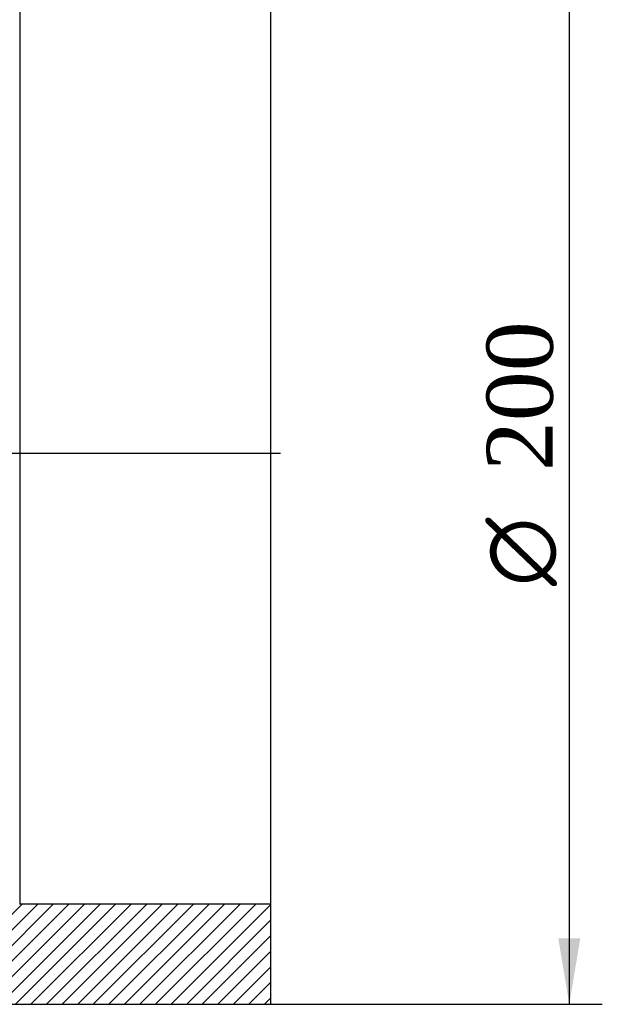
# Model space of a CAD drawing. Header units: millimetres. Extents: x 0 to 1188, y 0 to 840.
# Tile 2 of 7: x 378 to 484, y 428 to 607. Entities that reach past the tile are written whole.
import ezdxf
from ezdxf.enums import TextEntityAlignment as Align
from ezdxf.lldxf.tags import DXFTag

# ---------------------------------------------------------------- set-up
doc = ezdxf.new("R2010")
doc.units = ezdxf.units.MM
doc.header["$LTSCALE"] = 4
for name, color, linetype in [('CAP200C', 7, 'Continuous'), ('Default', 7, 'Continuous'), ('DV4_Default', 7, 'Continuous')]:
    doc.layers.add(name, color=color, linetype=linetype)
doc.styles.add('SEACAD_Solid_Edge_ANSI1_Symbols', font='semeca1.ttf')
doc.styles.add('SEACAD_Times_New_Roman', font='times.ttf')
tags = doc.linetypes.add('CENTER2', pattern=[28.575000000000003, 19.05, -3.175, 3.175, -3.175]).pattern_tags.tags
tags[10:11] = [DXFTag(74, 4), DXFTag(75, 0), DXFTag(340, '0'), DXFTag(46, 0.0), DXFTag(50, 0.0), DXFTag(44, 0.0), DXFTag(45, 0.0)]
tags[8:9] = [DXFTag(74, 4), DXFTag(75, 0), DXFTag(340, '0'), DXFTag(46, 0.0), DXFTag(50, 0.0), DXFTag(44, 0.0), DXFTag(45, 0.0)]
tags[6:7] = [DXFTag(74, 4), DXFTag(75, 0), DXFTag(340, '0'), DXFTag(46, 0.0), DXFTag(50, 0.0), DXFTag(44, 0.0), DXFTag(45, 0.0)]
tags[4:5] = [DXFTag(74, 4), DXFTag(75, 0), DXFTag(340, '0'), DXFTag(46, 0.0), DXFTag(50, 0.0), DXFTag(44, 0.0), DXFTag(45, 0.0)]
doc.dimstyles.new('ANSImm', dxfattribs={"dimtxt": 12, "dimasz": 12, "dimexe": 6, "dimexo": 0, "dimgap": 3, "dimtad": 1, "dimdsep": 46, "dimtxsty": 'SEACAD_Times_New_Roman', "dimblk1": '_SE_FILLED', "dimblk2": '_SE_FILLED', "dimsah": 1, "dimcen": 6, "dimazin": 0, "dimtfac": 0.85, "dimtdec": 3, "dimtofl": 0, "dimtmove": 0, "dimatfit": 3, "dimfxl": 1, "dimarcsym": 0})

# ---------------------------------------------------------------- blocks, each defined once
blk = doc.blocks.new('SE6')
at = {"layer": 'CAP200C', "linetype": 'Continuous'}
h = blk.add_hatch(dxfattribs=at)
h.set_pattern_fill('LINE', scale=0.6299212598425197, angle=45, style=0)
h.set_pattern_definition([(45, (0, 0), (-1.414213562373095, 1.414213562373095), [])])
edge = h.paths.add_edge_path()
edge.add_line((423.8431102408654, 628.3412187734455), (295.8431102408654, 628.3412187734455))
edge.add_arc((295.8431102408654, 611.0404930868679), 17.3007256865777, 90, 162.9902495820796)
edge.add_arc((566.1757011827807, 528.3412187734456), 300, 162.9902495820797, 176.1774462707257)
edge.add_line((266.8431102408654, 548.3412187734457), (266.8431102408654, 508.3412187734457))
edge.add_arc((566.1757011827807, 528.3412187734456), 300, 183.8225537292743, 197.0097504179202)
edge.add_arc((295.8431102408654, 445.6419444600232), 17.3007256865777, 197.0097504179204, 270)
edge.add_line((295.8431102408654, 428.3412187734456), (423.8431102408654, 428.3412187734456))
edge.add_line((423.8431102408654, 428.3412187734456), (423.8431102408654, 446.5412187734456))
edge.add_line((423.8431102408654, 446.5412187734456), (378.2065441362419, 446.5412187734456))
edge.add_line((378.2065441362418, 446.5412187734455), (369.4803409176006, 446.6173711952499))
edge.add_line((369.4803409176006, 446.6173711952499), (339.0244533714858, 447.1489806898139))
edge.add_line((339.0244533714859, 447.1489806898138), (334.6621824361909, 447.2441657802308))
edge.add_line((334.6621824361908, 447.2441657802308), (300.711882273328, 448.133185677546))
edge.add_arc((300.7904131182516, 451.1321576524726), 3, 230.5990471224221, 268.5000000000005, ccw=False)
edge.add_arc((305.233616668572, 456.5412187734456), 10, 197.4075580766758, 230.5990471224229, ccw=False)
edge.add_arc((534.2418261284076, 528.3412187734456), 250, 191.6227600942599, 197.407558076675, ccw=False)
edge.add_arc((292.3064879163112, 478.5788622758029), 3, 116.70262329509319, 191.6227600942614, ccw=False)
edge.add_arc((289.1609686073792, 484.832317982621), 4, 296.7026232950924, 370.3048464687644)
edge.add_line((293.0964482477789, 485.5478597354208), (292.7666331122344, 487.3618429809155))
edge.add_arc((287.847283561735, 486.4674157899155), 5, 10.30484646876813, 20.40988283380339)
edge.add_line((292.5333928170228, 488.2110843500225), (285.3570009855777, 507.4976373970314))
edge.add_arc((290.0431102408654, 509.2413059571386), 5, 180, 200.4098828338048, ccw=False)
edge.add_line((285.0431102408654, 509.2413059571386), (285.0431102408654, 547.4411315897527))
edge.add_arc((290.0431102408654, 547.4411315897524), 5, 159.5901171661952, 180, ccw=False)
edge.add_line((285.3570009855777, 549.1848001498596), (292.5333928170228, 568.4713531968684))
edge.add_arc((287.847283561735, 570.2150217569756), 5, 339.5901171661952, 349.6951535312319)
edge.add_line((292.7666331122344, 569.3205945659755), (293.0964482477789, 571.1345778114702))
edge.add_arc((289.1609686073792, 571.8501195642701), 4, 349.6951535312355, 423.2973767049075)
edge.add_arc((292.3064879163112, 578.1035752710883), 3, 168.3772399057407, 243.2973767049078, ccw=False)
edge.add_arc((534.2418261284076, 528.3412187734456), 250, 162.592441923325, 168.3772399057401, ccw=False)
edge.add_arc((305.233616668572, 600.1412187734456), 10, 129.4009528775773, 162.5924419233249, ccw=False)
edge.add_arc((300.7904131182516, 605.5502798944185), 3, 91.49999999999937, 129.4009528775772, ccw=False)
edge.add_line((300.711882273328, 608.5492518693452), (334.6621824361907, 609.4382717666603))
edge.add_line((334.662182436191, 609.4382717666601), (339.024453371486, 609.5334568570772))
edge.add_line((339.0244533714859, 609.5334568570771), (369.4803409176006, 610.065066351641))
edge.add_line((369.4803409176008, 610.0650663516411), (378.2065441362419, 610.1412187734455))
edge.add_line((378.206544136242, 610.1412187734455), (423.8431102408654, 610.1412187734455))
edge.add_line((423.8431102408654, 610.1412187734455), (423.8431102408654, 628.3412187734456))
at = {"layer": 'CAP200C', "color": 7, "linetype": 'Continuous'}
for p, q in [((378.2065441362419, 610.1412187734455), (378.2065441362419, 446.5412187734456)), ((423.8431102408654, 446.5412187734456), (423.8431102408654, 610.1412187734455)), ((423.8431102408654, 446.5412187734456), (378.2065441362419, 446.5412187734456)), ((423.8431102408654, 428.3412187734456), (423.8431102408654, 446.5412187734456)), ((295.8431102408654, 428.3412187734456), (423.8431102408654, 428.3412187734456))]:
    blk.add_line(p, q, dxfattribs=at)
at = {"layer": 'DV4_Default', "color": 7, "linetype": 'CENTER2'}
blk.add_line((425.5931102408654, 528.3412187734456), (265.0931102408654, 528.3412187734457), dxfattribs=at)
blk = doc.blocks.new('DMBLK29')
at = {"layer": 'Default', "linetype": 'Continuous'}
for points in [[(278.8431050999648, 684.7844490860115), (266.8431049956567, 682.7844490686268), (278.8431050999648, 680.7844490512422)], [(411.8431101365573, 684.7844490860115), (411.8431101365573, 680.7844490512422), (423.8431102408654, 682.7844490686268)]]:
    blk.add_hatch(color=7, dxfattribs=at).paths.add_polyline_path(points)
at = {"layer": 'Default', "color": 7, "linetype": 'Continuous'}
for p, q in [((266.8431102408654, 528.3412187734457), (266.8431102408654, 688.7844491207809)), ((423.8431102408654, 619.2412187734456), (423.8431102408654, 688.7844491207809)), ((423.8431102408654, 682.7844490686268), (266.8431049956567, 682.7844490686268))]:
    blk.add_line(p, q, dxfattribs=at)
at = {"layer": 'Default', "color": 7, "linetype": 'Continuous', "style": 'SEACAD_Times_New_Roman'}
blk.add_text('157', height=12, dxfattribs=at).set_placement((331.693818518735, 697.7844490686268), align=Align.TOP_LEFT)
blk = doc.blocks.new('_SE_FILLED')
at = {"color": 0}
blk.add_line((0, 0), (-1, 0), dxfattribs=at)
blk.add_solid([(0, 0), (-1, -0.1665), (-1, 0.1665), (0, 0)], dxfattribs=at)
blk = doc.blocks.new('GDimGGroup')
at = {"layer": 'Default', "linetype": 'Continuous'}
blk.add_hatch(color=7, dxfattribs=at).paths.add_polyline_path([(480.0332616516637, 440.3412158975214), (476.0332616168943, 440.3412158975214), (478.033261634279, 428.3412157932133)])
at = {"layer": 'Default', "color": 7, "linetype": 'Continuous'}
for p, q in [((478.033261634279, 628.3412187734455), (478.033261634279, 428.3412157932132)), ((423.8431102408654, 428.3412187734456), (484.033261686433, 428.3412187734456))]:
    blk.add_line(p, q, dxfattribs=at)
for s, style, p in [('200', 'SEACAD_Times_New_Roman', (463.0332616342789, 525.1340334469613)), ('O', 'SEACAD_Solid_Edge_ANSI1_Symbols', (463.0332616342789, 504.2498229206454))]:
    blk.add_text(s, height=12, rotation=90, dxfattribs=dict(at, style=style)).set_placement(p, align=Align.TOP_LEFT)

msp = doc.modelspace()

# ---------------------------------------------------------------- block references
at = {"layer": 'Default'}
for name in ['SE6', 'GDimGGroup']:
    msp.add_blockref(name, (0, 0), dxfattribs=at)

# ---------------------------------------------------------------- dimensions: what is measured, and where the dimension line sits
at = {"layer": 'Default', "color": 7, "linetype": 'Continuous'}
dim = msp.add_linear_dim(base=(266.8431102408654, 682.7844490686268), p1=(423.8431102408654, 619.2412187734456), p2=(266.8431102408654, 528.3412187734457), text='\\A1;<>', dimstyle='ANSImm', dxfattribs=at)
dim.commit()
dim.dimension.update_dxf_attribs({"geometry": 'DMBLK29', "text_midpoint": (345.3431076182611, 682.7844490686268), "dimtype": 160})

doc.saveas('drawing.dxf')
